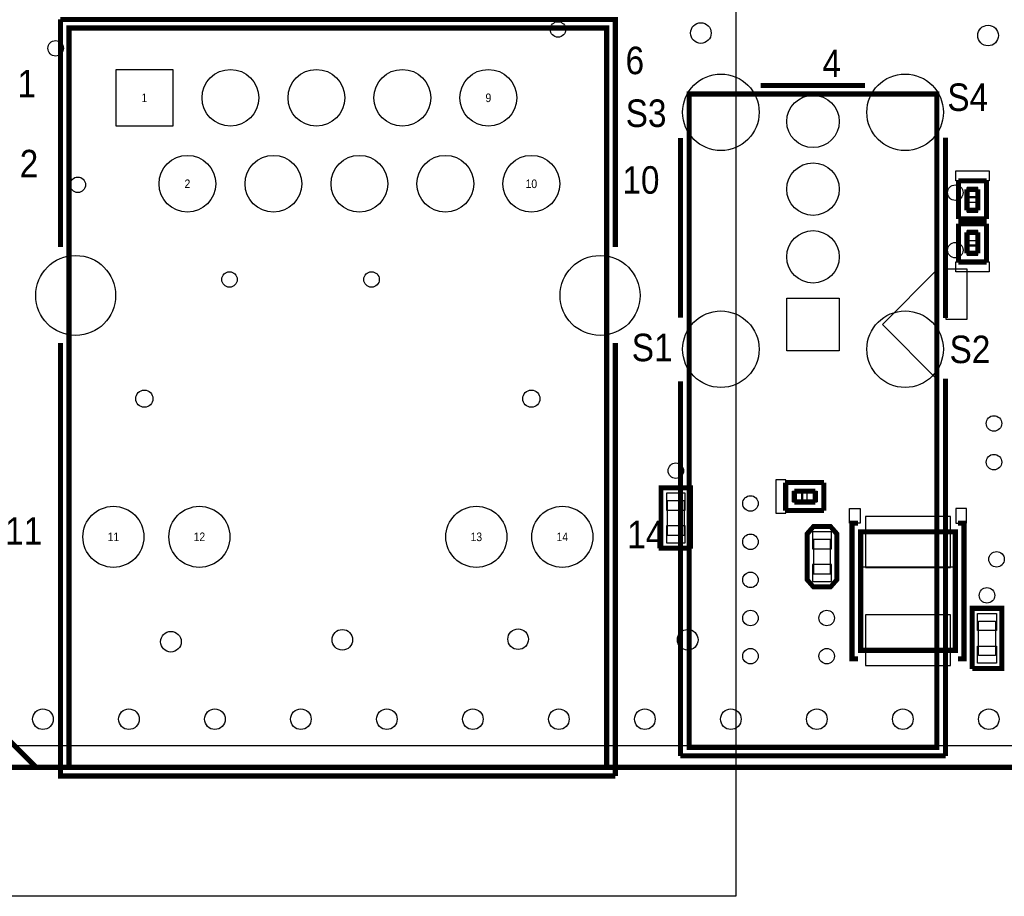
# Model space of a CAD drawing. Extents: x 6 to 156, y -6 to 136.
# Tile 2 of 32: x 26 to 55, y -4 to 22. Entities that reach past the tile are written whole.
import ezdxf
from ezdxf.enums import TextEntityAlignment as Align

# ---------------------------------------------------------------- set-up
doc = ezdxf.new("R2010")
doc.units = 0
for name, color, linetype in [('BG_OUTLINE', 134, 'CONTINUOUS'), ('PG_ASSEMBLY_BOTTOM', 1, 'CONTINUOUS'), ('PG_ASSEMBLY_TOP', 1, 'CONTINUOUS'), ('PG_PLACE_BOUND_BOTTOM', 152, 'CONTINUOUS'), ('PG_PLACE_BOUND_TOP', 152, 'CONTINUOUS'), ('PG_SILKSCREEN_BOTTOM', 204, 'CONTINUOUS'), ('PG_SILKSCREEN_TOP', 45, 'CONTINUOUS'), ('PIN_BOTTOM', 5, 'CONTINUOUS'), ('PIN_TOP', 1, 'CONTINUOUS'), ('RKI_ALL', 174, 'CONTINUOUS'), ('VC_BOTTOM', 5, 'CONTINUOUS'), ('VC_TOP', 1, 'CONTINUOUS')]:
    doc.layers.add(name, color=color, linetype=linetype)

msp = doc.modelspace()

# ---------------------------------------------------------------- linework, layer by layer
at = {"layer": 'BG_OUTLINE', "const_width": 0.1524}
msp.add_lwpolyline([(7.558024, 0.050038), (136.542018, 0.050038, 0.414214), (137.050018, 0.558038), (137.050018, 11.925808)], format="xyb", dxfattribs=at)
at = {"layer": 'PG_ASSEMBLY_BOTTOM'}
for points in [[(44.990004, 6.577838), (44.990004, 8.254238), (45.752004, 8.254238), (45.752004, 6.577838)], [(49.080928, 8.211058), (49.080928, 7.891018), (48.871124, 7.891018), (48.871124, 8.211058)], [(49.308004, 5.612638), (49.308004, 6.933438), (49.463452, 7.111238), (49.912016, 7.111238), (50.070004, 6.933438), (50.070004, 5.612638), (49.917604, 5.434838), (49.460404, 5.434838)], [(50.819558, 7.01675), (53.638196, 7.01675), (53.638196, 5.961634), (50.819558, 5.961634)]]:
    msp.add_lwpolyline(points, close=True, dxfattribs=at)
at = {"layer": 'PG_ASSEMBLY_BOTTOM', "const_width": 0.1524}
for points in [[(48.871124, 7.891018), (48.871124, 8.211058)], [(48.871124, 8.211058), (49.490884, 8.211058)], [(49.490884, 8.211058), (49.490884, 7.891018)], [(49.490884, 7.891018), (48.871124, 7.891018)], [(53.629052, 7.007098), (53.629052, 3.506978), (50.828956, 3.506978), (50.828956, 7.007098), (53.629052, 7.007098)]]:
    msp.add_lwpolyline(points, dxfattribs=at)
at = {"layer": 'PG_ASSEMBLY_TOP', "const_width": 0.1524}
for points in [[(43.329098, 0.050038), (43.329098, 21.889974), (27.449272, 21.889974), (27.449272, 0.050038), (44.553886, 0.050038)], [(45.76318, 19.941794), (53.083206, 19.941794), (53.083206, 0.641858), (45.76318, 0.641858), (45.76318, 19.941794)], [(54.294024, 17.123918), (53.973984, 17.123918)], [(53.973984, 17.123918), (53.973984, 16.503904)], [(54.294024, 16.503904), (54.294024, 17.123918)], [(53.973984, 16.503904), (54.294024, 16.503904)], [(54.294024, 15.853918), (53.973984, 15.853918)], [(53.973984, 15.853918), (53.973984, 15.233904)], [(54.294024, 15.233904), (54.294024, 15.853918)], [(53.973984, 15.233904), (54.294024, 15.233904)], [(27.449272, 0.050038), (26.475436, 0.050038), (25.392634, 1.13284), (14.47546, 1.13284)]]:
    msp.add_lwpolyline(points, dxfattribs=at)
at = {"layer": 'PG_ASSEMBLY_TOP'}
for points in [[(53.973984, 16.914114), (54.294024, 16.914114), (54.294024, 17.123918), (53.973984, 17.123918)], [(54.294024, 15.443962), (53.973984, 15.443962), (53.973984, 15.233904), (54.294024, 15.233904)], [(54.943248, 3.021838), (54.181248, 3.021838), (54.181248, 4.698238), (54.943248, 4.698238)]]:
    msp.add_lwpolyline(points, close=True, dxfattribs=at)
for points in [[(51.472338, 13.132562), (53.082698, 14.742922)], [(53.082698, 14.742922), (53.082698, 11.521948)], [(53.082698, 11.521948), (51.472338, 13.132562)]]:
    msp.add_lwpolyline(points, dxfattribs=at)
at = {"layer": 'PG_PLACE_BOUND_BOTTOM'}
for points in [[(49.490884, 8.211058), (49.490884, 7.891018), (48.871124, 7.891018), (48.871124, 8.211058)], [(45.117004, 6.908038), (45.625004, 6.908038), (45.625004, 7.924038), (45.117004, 7.924038)], [(53.629052, 7.007098), (53.629052, 3.507232), (50.82921, 3.507232), (50.82921, 7.007098)], [(49.435004, 5.765038), (49.943004, 5.765038), (49.943004, 6.781038), (49.435004, 6.781038)]]:
    msp.add_lwpolyline(points, close=True, dxfattribs=at)
at = {"layer": 'PG_PLACE_BOUND_TOP'}
for points in [[(47.139098, 25.699974), (47.139098, -3.759962), (23.639018, -3.759962), (23.639018, 25.699974)], [(45.76318, 0.641858), (45.76318, 19.941794), (53.083206, 19.941794), (53.083206, 0.641858)], [(53.973984, 16.503904), (54.294024, 16.503904), (54.294024, 17.123918), (53.973984, 17.123918)], [(54.294024, 15.853918), (53.973984, 15.853918), (53.973984, 15.233904), (54.294024, 15.233904)], [(54.816248, 3.352038), (54.308248, 3.352038), (54.308248, 4.368038), (54.816248, 4.368038)]]:
    msp.add_lwpolyline(points, close=True, dxfattribs=at)
at = {"layer": 'PG_SILKSCREEN_BOTTOM'}
for points in [[(48.620934, 7.561072), (48.620934, 8.541004), (48.32096, 8.541004), (48.32096, 7.561072)], [(50.49901, 7.26694), (50.49901, 7.696962), (50.81905, 7.696962), (50.81905, 7.26694)], [(53.958998, 7.26694), (53.958998, 7.696962), (53.638958, 7.696962), (53.638958, 7.26694)]]:
    msp.add_lwpolyline(points, close=True, dxfattribs=at)
for points, const_width in [([(48.617124, 8.465058), (48.617124, 7.637018)], 0.1524), ([(49.744884, 8.465058), (48.617124, 8.465058)], 0.1524), ([(49.744884, 7.637018), (49.744884, 8.465058)], 0.1524), ([(45.815504, 6.514338), (45.815504, 8.317738), (44.926504, 8.317738), (44.926504, 6.514338), (45.802804, 6.514338)], 0.127), ([(48.617124, 7.637018), (49.744884, 7.637018)], 0.1524), ([(50.750724, 7.261352), (50.573686, 7.261352), (50.573686, 3.253232), (50.750724, 3.253232)], 0.1524), ([(53.707284, 7.261352), (53.884322, 7.261352), (53.884322, 3.253232), (53.707284, 3.253232)], 0.1524), ([(50.133504, 5.587238), (50.133504, 6.958838), (49.943004, 7.174738), (49.435004, 7.174738), (49.244504, 6.958838), (49.244504, 5.587238), (49.435004, 5.371338), (49.943004, 5.371338), (50.133504, 5.587238)], 0.127)]:
    msp.add_lwpolyline(points, dxfattribs=dict(at, const_width=const_width))
at = {"layer": 'PG_SILKSCREEN_TOP'}
for points, const_width in [([(27.19578, 22.14372), (43.584622, 22.14372), (43.584622, 15.42161)], 0.1524), ([(27.19578, 15.42161), (27.19578, 22.14372)], 0.1524), ([(47.875444, 20.195794), (50.96256, 20.195794)], 0.1524), ([(45.50918, 13.333984), (45.50918, 18.642584)], 0.1524), ([(53.337206, 18.65249), (53.337206, 13.322808)], 0.1524), ([(53.719984, 17.377918), (54.548024, 17.377918)], 0.1524), ([(53.719984, 16.249904), (53.719984, 17.377918)], 0.1524), ([(54.548024, 17.377918), (54.548024, 16.249904)], 0.1524), ([(54.548024, 16.249904), (53.719984, 16.249904)], 0.1524), ([(53.719984, 14.979904), (53.719984, 16.107918)], 0.1524), ([(53.719984, 16.107918), (54.548024, 16.107918)], 0.1524), ([(54.548024, 16.107918), (54.548024, 14.979904)], 0.1524), ([(54.548024, 14.979904), (53.719984, 14.979904)], 0.1524), ([(43.583352, -0.20447), (27.197304, -0.20447), (27.197304, 12.58951)], 0.1524), ([(43.583352, 12.58951), (43.583352, -0.20447)], 0.1524), ([(45.50918, 0.387858), (45.50918, 11.456924)], 0.1524), ([(53.337206, 11.536934), (53.337206, 0.387858)], 0.1524), ([(54.117748, 2.958338), (54.117748, 4.761738), (55.006748, 4.761738), (55.006748, 2.958338), (54.130448, 2.958338)], 0.127), ([(53.337206, 0.387858), (45.50918, 0.387858)], 0.1524)]:
    msp.add_lwpolyline(points, dxfattribs=dict(at, const_width=const_width))
for points in [[(54.62397, 17.374108), (53.644038, 17.374108), (53.644038, 17.674082), (54.62397, 17.674082)], [(53.644038, 14.983968), (54.62397, 14.983968), (54.62397, 14.683994), (53.644038, 14.683994)], [(53.35016, 14.765782), (53.35016, 13.292328), (53.975254, 13.292328), (53.975254, 14.765782)]]:
    msp.add_lwpolyline(points, close=True, dxfattribs=at)
at = {"layer": 'PIN_BOTTOM'}
for points in [[(28.836112, 18.991834), (28.836112, 20.668234), (30.512512, 20.668234), (30.512512, 18.991834)], [(48.64862, 12.3571), (48.64862, 13.9065), (50.19802, 13.9065), (50.19802, 12.3571)], [(45.091604, 7.644638), (45.650404, 7.644638), (45.650404, 8.152638), (45.091604, 8.152638)], [(48.81372, 8.203438), (48.81372, 7.898638), (49.11852, 7.898638), (49.11852, 8.203438)], [(49.243488, 8.203438), (49.243488, 7.898638), (49.548288, 7.898638), (49.548288, 8.203438)], [(53.486304, 5.957824), (53.486304, 7.456424), (50.971704, 7.456424), (50.971704, 5.957824)], [(45.091604, 6.679438), (45.650404, 6.679438), (45.650404, 7.187438), (45.091604, 7.187438)], [(49.409604, 6.501638), (49.968404, 6.501638), (49.968404, 7.009638), (49.409604, 7.009638)], [(49.409604, 5.536438), (49.968404, 5.536438), (49.968404, 6.044438), (49.409604, 6.044438)], [(53.486304, 3.057652), (53.486304, 4.556252), (50.971704, 4.556252), (50.971704, 3.057652)]]:
    msp.add_lwpolyline(points, close=True, dxfattribs=at)
for centre, radius in [((32.214312, 19.830034), 0.8382), ((34.754312, 19.830034), 0.8382), ((37.294312, 19.830034), 0.8382), ((39.834312, 19.830034), 0.8382), ((46.703234, 19.40179), 1.1303), ((52.143406, 19.40179), 1.1303), ((49.42332, 19.131788), 0.7747), ((30.944312, 17.290034), 0.8382), ((33.484312, 17.290034), 0.8382), ((36.024312, 17.290034), 0.8382), ((38.564312, 17.290034), 0.8382), ((41.104312, 17.290034), 0.8382), ((49.42332, 17.131792), 0.7747), ((49.42332, 15.131796), 0.7747), ((27.644344, 13.990066), 1.1811), ((43.13428, 13.990066), 1.1811), ((46.703234, 12.401804), 1.1303), ((52.143406, 12.401804), 1.1303), ((29.674312, 10.940034), 0.254), ((41.104312, 10.940034), 0.254), ((28.759404, 6.860032), 0.9017), ((31.299404, 6.860032), 0.9017), ((39.47922, 6.860032), 0.9017), ((42.01922, 6.860032), 0.9017)]:
    msp.add_circle(centre, radius, dxfattribs=at)
at = {"layer": 'PIN_TOP'}
for points in [[(28.836112, 18.991834), (28.836112, 20.668234), (30.512512, 20.668234), (30.512512, 18.991834)], [(53.981604, 17.181322), (54.286404, 17.181322), (54.286404, 16.876522), (53.981604, 16.876522)], [(53.981604, 16.751554), (54.286404, 16.751554), (54.286404, 16.446754), (53.981604, 16.446754)], [(54.286404, 15.606522), (53.981604, 15.606522), (53.981604, 15.911322), (54.286404, 15.911322)], [(54.286404, 15.176754), (53.981604, 15.176754), (53.981604, 15.481554), (54.286404, 15.481554)], [(48.64862, 12.3571), (48.64862, 13.9065), (50.19802, 13.9065), (50.19802, 12.3571)], [(54.841648, 4.088638), (54.282848, 4.088638), (54.282848, 4.596638), (54.841648, 4.596638)], [(54.841648, 3.123438), (54.282848, 3.123438), (54.282848, 3.631438), (54.841648, 3.631438)]]:
    msp.add_lwpolyline(points, close=True, dxfattribs=at)
for centre, radius in [((32.214312, 19.830034), 0.8382), ((34.754312, 19.830034), 0.8382), ((37.294312, 19.830034), 0.8382), ((39.834312, 19.830034), 0.8382), ((46.703234, 19.40179), 1.1303), ((52.143406, 19.40179), 1.1303), ((49.42332, 19.131788), 0.7747), ((30.944312, 17.290034), 0.8382), ((33.484312, 17.290034), 0.8382), ((36.024312, 17.290034), 0.8382), ((38.564312, 17.290034), 0.8382), ((41.104312, 17.290034), 0.8382), ((49.42332, 17.131792), 0.7747), ((49.42332, 15.131796), 0.7747), ((27.644344, 13.990066), 1.1811), ((43.13428, 13.990066), 1.1811), ((46.703234, 12.401804), 1.1303), ((52.143406, 12.401804), 1.1303), ((29.674312, 10.940034), 0.254), ((41.104312, 10.940034), 0.254), ((28.759404, 6.860032), 0.9017), ((31.299404, 6.860032), 0.9017), ((39.47922, 6.860032), 0.9017), ((42.01922, 6.860032), 0.9017)]:
    msp.add_circle(centre, radius, dxfattribs=at)
at = {"layer": 'RKI_ALL'}
msp.add_lwpolyline([(136.415018, 0.685038), (7.685024, 0.685038), (7.685024, 129.415032), (136.415018, 129.415032), (136.415018, 16.683482), (136.415018, 11.41349)], close=True, dxfattribs=at)
at = {"layer": 'VC_BOTTOM'}
for centre, radius in [((41.891204, 21.850096), 0.2286), ((46.111668, 21.743924), 0.3048), ((54.593998, 21.67001), 0.3048), ((27.052016, 21.29282), 0.2286), ((27.70759, 17.260824), 0.2286), ((53.626004, 17.028922), 0.2286), ((53.626004, 15.3289), 0.2286), ((32.187896, 14.463268), 0.2286), ((36.383722, 14.463268), 0.2286), ((54.769004, 10.210038), 0.2286), ((45.371004, 8.813038), 0.2286), ((54.769004, 9.067038), 0.2286), ((47.575978, 7.847076), 0.2286), ((47.575978, 6.714236), 0.2286), ((54.845204, 6.196838), 0.2286), ((47.575978, 5.587746), 0.2286), ((54.562248, 5.130038), 0.2286), ((47.575978, 4.461256), 0.2286), ((49.82845, 4.461256), 0.2286), ((35.520884, 3.81762), 0.3048), ((40.714168, 3.835908), 0.3048), ((45.722794, 3.81762), 0.3048), ((30.456886, 3.761994), 0.3048), ((47.575978, 3.334766), 0.2286), ((49.82845, 3.334766), 0.2286), ((26.676604, 1.472438), 0.3048), ((29.216604, 1.472438), 0.3048), ((31.756604, 1.472438), 0.3048), ((34.296604, 1.472438), 0.3048), ((36.836604, 1.472438), 0.3048), ((39.376604, 1.472438), 0.3048), ((41.916604, 1.472438), 0.3048), ((44.456604, 1.472438), 0.3048), ((46.996604, 1.472438), 0.3048), ((49.536604, 1.472438), 0.3048), ((52.076604, 1.472438), 0.3048), ((54.616604, 1.472438), 0.3048)]:
    msp.add_circle(centre, radius, dxfattribs=at)
at = {"layer": 'VC_TOP'}
for centre, radius in [((41.891204, 21.850096), 0.2286), ((46.111668, 21.743924), 0.3048), ((54.593998, 21.67001), 0.3048), ((27.052016, 21.29282), 0.2286), ((27.70759, 17.260824), 0.2286), ((53.626004, 17.028922), 0.2286), ((53.626004, 15.3289), 0.2286), ((32.187896, 14.463268), 0.2286), ((36.383722, 14.463268), 0.2286), ((54.769004, 10.210038), 0.2286), ((45.371004, 8.813038), 0.2286), ((54.769004, 9.067038), 0.2286), ((47.575978, 7.847076), 0.2286), ((47.575978, 6.714236), 0.2286), ((54.845204, 6.196838), 0.2286), ((47.575978, 5.587746), 0.2286), ((54.562248, 5.130038), 0.2286), ((47.575978, 4.461256), 0.2286), ((49.82845, 4.461256), 0.2286), ((35.520884, 3.81762), 0.3048), ((40.714168, 3.835908), 0.3048), ((45.722794, 3.81762), 0.3048), ((30.456886, 3.761994), 0.3048), ((47.575978, 3.334766), 0.2286), ((49.82845, 3.334766), 0.2286), ((26.676604, 1.472438), 0.3048), ((29.216604, 1.472438), 0.3048), ((31.756604, 1.472438), 0.3048), ((34.296604, 1.472438), 0.3048), ((36.836604, 1.472438), 0.3048), ((39.376604, 1.472438), 0.3048), ((41.916604, 1.472438), 0.3048), ((44.456604, 1.472438), 0.3048), ((46.996604, 1.472438), 0.3048), ((49.536604, 1.472438), 0.3048), ((52.076604, 1.472438), 0.3048), ((54.616604, 1.472438), 0.3048)]:
    msp.add_circle(centre, radius, dxfattribs=at)

# ---------------------------------------------------------------- texts
at = {"layer": 'PG_ASSEMBLY_TOP', "width": 0.9}
for s, p in [('1', (29.674312, 19.703034)), ('9', (39.834312, 19.703034)), ('2', (30.944312, 17.163034)), ('10', (41.104312, 17.163034)), ('11', (28.75915, 6.733032)), ('12', (31.29915, 6.733032)), ('13', (39.47922, 6.733032)), ('14', (42.01922, 6.733032))]:
    msp.add_text(s, height=0.254, dxfattribs=at).set_placement(p, align=Align.CENTER)
at = {"layer": 'PG_SILKSCREEN_TOP', "width": 0.90625}
msp.add_text('9', height=0.8128, rotation=180, dxfattribs=at).set_placement((44.436792, 21.340572))
for s, p in [('4', (49.70272, 20.441412)), ('1', (25.927812, 19.841972)), ('S4', (53.3908, 19.441668)), ('S3', (43.890692, 18.968212)), ('2', (25.990804, 17.479772)), ('10', (43.793156, 16.996664)), ('S1', (44.069254, 12.047474)), ('S2', (53.45684, 11.991594)), ('11', (25.560274, 6.62686)), ('14', (43.93692, 6.52272))]:
    msp.add_text(s, height=0.8128, dxfattribs=at).set_placement(p)

doc.saveas('drawing.dxf')
